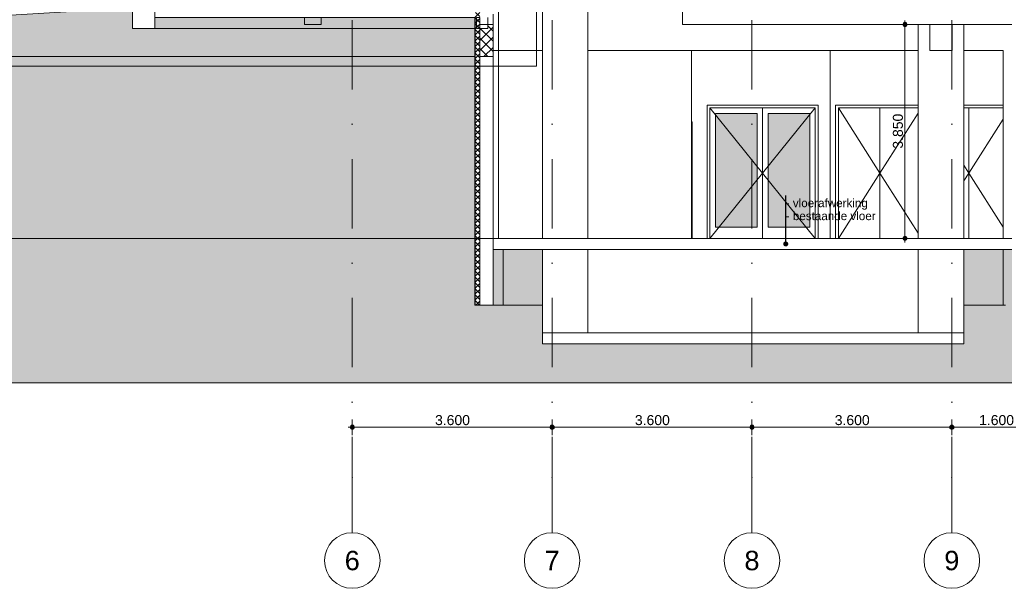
# Model space of a CAD drawing. Header units: millimetres. Extents: x -194 to 1012562, y 0 to 44349.
# Tile 69 of 97: x 340296 to 358032, y 0 to 10238. Entities that reach past the tile are written whole.
import ezdxf
from ezdxf.enums import TextEntityAlignment as Align

# ---------------------------------------------------------------- set-up
doc = ezdxf.new("R2010")
doc.units = ezdxf.units.MM
doc.header["$MEASUREMENT"] = 0
doc.linetypes.add('streep-punt', pattern=[2500, 1250, -625, 0, -625])
for name, color, linetype in [('0 2D arcering', 7, 'Continuous'), ('21_0 NC Buitenwanden', 7, 'Continuous'), ('21_0 NC Buitenwanden Laagscheidingslijnen', 7, 'Continuous'), ('21_1 C Buitenwanden', 7, 'Continuous'), ('22 C Binnenwanden', 7, 'Continuous'), ('23 Vloeren', 7, 'Continuous'), ('23 Vloeren Laagscheidingslijnen', 7, 'Continuous'), ('28 Draagconstructies', 7, 'Continuous'), ('Maatvoering 1_ 100', 7, 'Continuous'), ('Maatvoering 1_ 100 2D arcering', 7, 'Continuous'), ('New_ Deuren', 7, 'Continuous'), ('New_0 2D arcering', 7, 'Continuous'), ('New_21_0 NC Buitenwanden', 7, 'Continuous'), ('New_21_0 NC Buitenwanden Doorsnede-arcering', 7, 'Continuous'), ('New_21_0 NC Buitenwanden Laagscheidingslijnen', 7, 'Continuous'), ('New_22 NC Binnenwanden', 7, 'Continuous'), ('New_22 NC Binnenwanden 2D arcering', 7, 'Continuous'), ('New_65 WBDBO', 7, 'Continuous'), ('New_A-FLOR-____-OTLN.IFC Model', 7, 'Continuous'), ('New_I-WALL-____-OTLN.IFC Model', 7, 'Continuous'), ('New_Info 1_ 50_100', 7, 'Continuous'), ('New_Maatvoering 1_ 100', 7, 'Continuous'), ('New_S-COLS-____-OTLN.IFC Model', 7, 'Continuous'), ('Stramien', 7, 'Continuous')]:
    doc.layers.add(name, color=color, linetype=linetype)
doc.styles.add('GENERATED_STYLE_1', font='arial.ttf')
doc.linetypes.add('000 Dikke lijn 1 stippel', pattern='A,0,[3,DO.114 Doorsnedes1.Shx,S=31.746032,R=0,X=0,Y=0],-5000,0', length=5000)
doc.linetypes.add('BRA - WBDBO  30', pattern='A,0,[2,DO.114 Doorsnedes1.Shx,S=27.777778,R=0,X=0,Y=-1.22125e-15],-3500,0', length=3500)
doc.dimstyles.new('GENERATED_STYLE__1', dxfattribs={"dimtxt": 179.999995, "dimasz": 142.5, "dimexe": 0.18, "dimexo": 0.0625, "dimgap": 0, "dimtad": 1, "dimdec": 0, "dimzin": 0, "dimdsep": 46, "dimtxsty": 'GENERATED_STYLE_1', "dimblk": 'ARROWHEAD_11', "dimblk1": 'ARROWHEAD_11', "dimblk2": 'ARROWHEAD_11', "dimcen": 0.09, "dimse1": 1, "dimse2": 1, "dimclrd": 2, "dimclre": 2, "dimclrt": 2, "dimadec": 1, "dimazin": 0, "dimtfac": 1, "dimtdec": 4, "dimtmove": 0, "dimatfit": 3, "dimfxl": 1, "dimtolj": 1, "dimtzin": 0, "dimarcsym": 0})
doc.dimstyles.new('GENERATED_STYLE__2', dxfattribs={"dimtxt": 179.999995, "dimasz": 142.5, "dimexe": 0.18, "dimexo": 0.0625, "dimgap": 0, "dimtad": 1, "dimtih": 1, "dimtoh": 1, "dimdec": 0, "dimzin": 0, "dimdsep": 46, "dimtxsty": 'GENERATED_STYLE_1', "dimblk": 'ARROWHEAD_11', "dimblk1": 'ARROWHEAD_11', "dimblk2": 'ARROWHEAD_11', "dimcen": 0.09, "dimclrd": 1, "dimclre": 1, "dimclrt": 2, "dimadec": 1, "dimazin": 0, "dimtfac": 1, "dimtdec": 4, "dimtmove": 0, "dimatfit": 3, "dimfxl": 1, "dimtolj": 1, "dimtzin": 0, "dimarcsym": 0})
doc.dimstyles.new('GENERATED_STYLE__3', dxfattribs={"dimtxt": 0.18, "dimasz": 182.4, "dimexe": 0.18, "dimexo": 0.0625, "dimgap": 0, "dimtad": 0, "dimtih": 1, "dimtoh": 1, "dimdec": 4, "dimzin": 0, "dimdsep": 46, "dimcen": 0.09, "dimadec": 0, "dimazin": 0, "dimtfac": 1, "dimtdec": 4, "dimtmove": 0, "dimatfit": 3, "dimldrblk": 'ARROWHEAD_11', "dimfxl": 1, "dimtolj": 1, "dimtzin": 0, "dimarcsym": 0})

# ---------------------------------------------------------------- blocks, each defined once
blk = doc.blocks.new('Section Element_1399_2', base_point=(328287, 6300))
at = {"layer": '28 Draagconstructies', "color": 1, "linetype": 'Continuous', "lineweight": 0}
for p, q in [((349713, 6300), (349713, 10150)), ((350533, 6300), (350533, 10150))]:
    blk.add_line(p, q, dxfattribs=at)
blk = doc.blocks.new('Section Element_1400_2', base_point=(328287, 6300))
at = {"layer": '28 Draagconstructies', "color": 1, "linetype": 'Continuous', "lineweight": 0}
for p, q in [((356483, 6300), (356483, 10150)), ((357303, 6300), (357303, 10150))]:
    blk.add_line(p, q, dxfattribs=at)
blk = doc.blocks.new('Section Element_1424_2', base_point=(328287, 6300))
at = {"layer": '23 Vloeren', "color": 3, "linetype": 'Continuous', "lineweight": 0}
for p, q in [((358193, 6300), (348823, 6300)), ((349713, 6100), (348823, 6100)), ((356483, 6100), (350533, 6100)), ((358193, 6100), (357303, 6100))]:
    blk.add_line(p, q, dxfattribs=at)
at = {"layer": '23 Vloeren Laagscheidingslijnen', "color": 3, "linetype": 'Continuous', "lineweight": 0}
for p, q in [((348823, 6300), (348823, 6100)), ((358198, 6300), (358193, 6300)), ((358198, 6300), (358198, 6100)), ((350533, 6100), (349713, 6100)), ((357303, 6100), (356483, 6100)), ((358198, 6100), (358193, 6100))]:
    blk.add_line(p, q, dxfattribs=at)
blk = doc.blocks.new('Section Element_1461_2', base_point=(328287, 6300))
at = {"layer": '22 C Binnenwanden', "color": 1, "linetype": 'Continuous', "lineweight": 0}
for p, q in [((356483, 6100), (356483, 4600)), ((357303, 6100), (357303, 4600))]:
    blk.add_line(p, q, dxfattribs=at)
blk = doc.blocks.new('Section Element_1462_2', base_point=(328287, 6300))
at = {"layer": '22 C Binnenwanden', "color": 1, "linetype": 'Continuous', "lineweight": 0}
for p, q in [((349713, 6100), (349713, 4600)), ((350533, 6100), (350533, 4600))]:
    blk.add_line(p, q, dxfattribs=at)
blk = doc.blocks.new('Section Element_1465_2', base_point=(328287, 6300))
at = {"layer": '23 Vloeren', "color": 3, "linetype": 'Continuous', "lineweight": 0}
for p, q in [((349713, 4600), (349713, 4400)), ((356483, 4600), (350533, 4600)), ((357303, 4600), (357303, 4400)), ((357303, 4400), (349713, 4400))]:
    blk.add_line(p, q, dxfattribs=at)
at = {"layer": '23 Vloeren Laagscheidingslijnen', "color": 3, "linetype": 'Continuous', "lineweight": 0}
for p, q in [((350533, 4600), (349713, 4600)), ((357303, 4600), (356483, 4600))]:
    blk.add_line(p, q, dxfattribs=at)
blk = doc.blocks.new('Section Element_1468_2', base_point=(328287, 6300))
at = {"layer": '28 Draagconstructies', "color": 1, "linetype": 'Continuous', "lineweight": 0}
blk.add_line((358013, 6300), (358013, 9680), dxfattribs=at)
blk = doc.blocks.new('Section Element_1469_2', base_point=(328287, 6300))
at = {"layer": '21_0 NC Buitenwanden', "color": 1, "linetype": 'Continuous', "lineweight": 0}
for p, q in [((348823, 9575), (348823, 6300)), ((348823, 6100), (348823, 5100)), ((348823, 5100), (348583, 5100))]:
    blk.add_line(p, q, dxfattribs=at)
at = {"layer": '21_0 NC Buitenwanden Laagscheidingslijnen', "color": 1, "linetype": 'Continuous', "lineweight": 0}
blk.add_line((348823, 9575), (348583, 9575), dxfattribs=at)
blk = doc.blocks.new('Section Element_1471_2', base_point=(328287, 6300))
at = {"layer": '28 Draagconstructies', "color": 2, "linetype": 'Continuous', "lineweight": 0}
for p, q in [((356693, 10150), (356693, 9680)), ((357093, 10150), (357093, 9680)), ((357093, 9680), (356693, 9680))]:
    blk.add_line(p, q, dxfattribs=at)
blk = doc.blocks.new('Section Element_1472_2', base_point=(328287, 6300))
at = {"layer": '28 Draagconstructies', "color": 1, "linetype": 'Continuous', "lineweight": 0}
for p, q in [((349713, 9680), (348823, 9680)), ((356483, 9680), (350533, 9680)), ((358013, 9680), (357303, 9680))]:
    blk.add_line(p, q, dxfattribs=at)
blk = doc.blocks.new('Section Element_1478_2', base_point=(328287, 6300))
at = {"layer": '21_0 NC Buitenwanden', "color": 2, "linetype": 'Continuous', "lineweight": 0}
for p, q in [((358013, 5100), (358013, 6100)), ((358052, 5100), (358013, 5100))]:
    blk.add_line(p, q, dxfattribs=at)
blk = doc.blocks.new('Section Element_1480_2', base_point=(328287, 6300))
at = {"layer": 'New_ Deuren', "color": 1, "linetype": 'Continuous', "lineweight": 0}
for p, q in [((352678, 8700), (354678, 8700)), ((352678, 8633), (352678, 8700)), ((354678, 8700), (354678, 8633)), ((352678, 6300), (352678, 8633)), ((352728, 8650), (353678, 7475)), ((352728, 8650), (352728, 8550)), ((353678, 8650), (352728, 8650)), ((352728, 8550), (352728, 6500)), ((352828, 6500), (352828, 8550)), ((352828, 8550), (353578, 8550)), ((353578, 8550), (353578, 6500)), ((353678, 6300), (353678, 8650)), ((354628, 8650), (353678, 7475)), ((353678, 8650), (354628, 8650)), ((353778, 8550), (353778, 6500)), ((354528, 8550), (353778, 8550)), ((354528, 6500), (354528, 8550)), ((354628, 8650), (354628, 8550)), ((354628, 8550), (354628, 6500)), ((354678, 8633), (354678, 6300)), ((352728, 6300), (353678, 7475)), ((354628, 6300), (353678, 7475)), ((352728, 6500), (352728, 6300)), ((353578, 6500), (352828, 6500)), ((353778, 6500), (354528, 6500)), ((354628, 6500), (354628, 6300))]:
    blk.add_line(p, q, dxfattribs=at)
blk = doc.blocks.new('Section Element_1481_2', base_point=(328287, 6300))
at = {"layer": 'New_22 NC Binnenwanden', "color": 2, "linetype": 'Continuous', "lineweight": 0}
blk.add_line((354893, 6300), (354893, 9680), dxfattribs=at)
blk = doc.blocks.new('Section Element_1483_2', base_point=(328287, 6300))
at = {"layer": 'New_ Deuren', "color": 1, "linetype": 'Continuous', "lineweight": 0}
for p, q in [((357303, 8700), (358013, 8700)), ((357393, 8650), (357303, 8650)), ((357393, 6300), (357393, 8650)), ((357393, 8650), (358013, 8650)), ((358013, 8446), (357393, 7475)), ((357303, 7616), (357393, 7475)), ((357303, 7334), (357393, 7475)), ((358013, 6504), (357393, 7475))]:
    blk.add_line(p, q, dxfattribs=at)
blk = doc.blocks.new('Section Element_1484_2', base_point=(328287, 6300))
at = {"layer": 'New_ Deuren', "color": 1, "linetype": 'Continuous', "lineweight": 0}
for p, q in [((354993, 8700), (356483, 8700)), ((354993, 8633), (354993, 8700)), ((354993, 6300), (354993, 8633)), ((355043, 8650), (355793, 7475)), ((355793, 8650), (355043, 8650)), ((355043, 8650), (355043, 6300)), ((355793, 6300), (355793, 8650)), ((355793, 8650), (356483, 8650)), ((356483, 8556), (355793, 7475)), ((355043, 6300), (355793, 7475)), ((356483, 6394), (355793, 7475))]:
    blk.add_line(p, q, dxfattribs=at)
blk = doc.blocks.new('Section Element_1495_2', base_point=(328287, 6300))
at = {"layer": '21_1 C Buitenwanden', "color": 2, "linetype": 'Continuous', "lineweight": 0}
for p, q in [((349713, 5100), (349003, 5100)), ((358013, 5100), (357303, 5100))]:
    blk.add_line(p, q, dxfattribs=at)
blk = doc.blocks.new('Section Element_1521_2', base_point=(328287, 6300))
at = {"layer": '23 Vloeren', "color": 255, "linetype": 'Continuous', "lineweight": 0}
for p, q in [((348823, 10150), (348823, 10335)), ((349713, 10150), (349713, 10450)), ((350533, 10150), (350533, 10450))]:
    blk.add_line(p, q, dxfattribs=at)
at = {"layer": '23 Vloeren', "color": 2, "linetype": 'Continuous', "lineweight": 0}
for p, q in [((352236, 10450), (352236, 10150)), ((354873, 10450), (352237, 10450)), ((356763, 10450), (354973, 10450)), ((358193, 10450), (356863, 10450)), ((356693, 10150), (352236, 10150)), ((358193, 10150), (357093, 10150))]:
    blk.add_line(p, q, dxfattribs=at)
at = {"layer": '23 Vloeren Laagscheidingslijnen', "color": 2, "linetype": 'Continuous', "lineweight": 0}
for p, q in [((352237, 10450), (352236, 10450)), ((354973, 10450), (354873, 10450)), ((356863, 10450), (356763, 10450)), ((358198, 10450), (358193, 10450)), ((357093, 10150), (356693, 10150)), ((358198, 10150), (358193, 10150))]:
    blk.add_line(p, q, dxfattribs=at)
at = {"layer": '23 Vloeren Laagscheidingslijnen', "color": 2, "linetype": 'Continuous', "lineweight": 0, "flags": 128}
blk.add_lwpolyline([(358198, 10450), (358198, 10350), (358198, 10150)], dxfattribs=at)
blk = doc.blocks.new('Section Element_1530_2', base_point=(328287, 6300))
at = {"layer": 'New_22 NC Binnenwanden', "color": 2, "linetype": 'Continuous', "lineweight": 0}
blk.add_line((352400, 9680), (352400, 6300), dxfattribs=at)
blk = doc.blocks.new('Section Element_1537_2', base_point=(328287, 6300))
at = {"layer": '21_0 NC Buitenwanden', "color": 2, "linetype": 'Continuous', "lineweight": 0}
for q in [(349003, 6100), (348823, 5100)]:
    blk.add_line((349003, 5100), q, dxfattribs=at)
blk = doc.blocks.new('Section Element_1538_2', base_point=(328287, 6300))
at = {"layer": 'New_21_0 NC Buitenwanden Doorsnede-arcering', "linetype": 'Continuous', "lineweight": 0, "true_color": 0x000000}
h = blk.add_hatch(dxfattribs=at)
h.set_pattern_fill('205_Ongewapend_beton_0002', color=18, style=0, pattern_type=2)
h.set_pattern_definition([(45, (328286.5, 6300), (-91.9239, 91.9239), []), (135, (328286.5, 6300), (91.9239, 91.9239), [])])
h.paths.add_polyline_path([(348583, 9575), (348823, 9575), (348823, 10150), (348728, 10150), (348728, 10080), (348583, 10080)])
at = {"layer": 'New_21_0 NC Buitenwanden', "color": 1, "linetype": 'Continuous', "lineweight": 0}
for q in [(348583, 10150), (348823, 9575)]:
    blk.add_line((348823, 10150), q, dxfattribs=at)
blk = doc.blocks.new('Section Element_1539_2', base_point=(328287, 6300))
at = {"layer": 'New_ Deuren', "color": 1, "linetype": 'Continuous', "lineweight": 0}
for p, q in [((352400, 8400), (352407, 8400)), ((352407, 8333), (352407, 8400)), ((352407, 6300), (352407, 8333))]:
    blk.add_line(p, q, dxfattribs=at)
blk = doc.blocks.new('Section Element_1558_2', base_point=(328287, 6300))
at = {"layer": 'New_A-FLOR-____-OTLN.IFC Model', "color": 2, "linetype": 'Continuous', "lineweight": 0}
for p, q in [((342331, 10450), (342331, 10080)), ((342729, 10450), (342331, 10450)), ((342729, 10450), (342729, 10080)), ((342729, 10080), (342331, 10080))]:
    blk.add_line(p, q, dxfattribs=at)
at = {"layer": 'New_A-FLOR-____-OTLN.IFC Model', "color": 1, "linetype": 'Continuous', "lineweight": 0}
blk.add_line((342729, 10080), (348493, 10080), dxfattribs=at)
blk = doc.blocks.new('Section Element_1564_2', base_point=(328287, 6300))
at = {"layer": 'New_S-COLS-____-OTLN.IFC Model', "color": 1, "linetype": 'Continuous', "lineweight": 0}
for p, q in [((345428, 10150), (345428, 10280)), ((345428, 10150), (345728, 10150)), ((345728, 10150), (345728, 10280))]:
    blk.add_line(p, q, dxfattribs=at)
blk = doc.blocks.new('Section Element_1568_2', base_point=(328287, 6300))
at = {"layer": 'New_I-WALL-____-OTLN.IFC Model', "color": 1, "linetype": 'Continuous', "lineweight": 0}
for p, q in [((348528, 10280), (348528, 10080)), ((348583, 10280), (348528, 10280)), ((348728, 10280), (348728, 10080)), ((348728, 10080), (348528, 10080))]:
    blk.add_line(p, q, dxfattribs=at)
blk = doc.blocks.new('Section Element_1794_2', base_point=(328287, 6300))
at = {"layer": 'New_21_0 NC Buitenwanden Doorsnede-arcering', "linetype": 'Continuous', "lineweight": 0, "true_color": 0x000000}
h = blk.add_hatch(dxfattribs=at)
h.set_pattern_fill('415_Isolatie_ruit_0002', color=18, style=0, pattern_type=2)
h.set_pattern_definition([(315, (328286.5, 6300), (53.033, 53.033), []), (45, (328286.5, 6300), (-53.033, 53.033), [])])
h.paths.add_polyline_path([(348499, 10370), (348499, 10280), (348499, 5100), (348583, 5100), (348583, 10370)])
at = {"layer": 'New_21_0 NC Buitenwanden', "color": 1, "linetype": 'Continuous', "lineweight": 0}
for p, q in [((348493, 10280), (348493, 5100)), ((348583, 10280), (348583, 10150)), ((348499, 5100), (348493, 5100))]:
    blk.add_line(p, q, dxfattribs=at)
at = {"layer": 'New_21_0 NC Buitenwanden', "color": 9, "linetype": 'Continuous', "lineweight": 0}
blk.add_line((348583, 5100), (348499, 5100), dxfattribs=at)
at = {"layer": 'New_21_0 NC Buitenwanden Laagscheidingslijnen', "color": 9, "linetype": 'Continuous', "lineweight": 0}
blk.add_line((348499, 10280), (348499, 5100), dxfattribs=at)
at = {"layer": 'New_21_0 NC Buitenwanden Laagscheidingslijnen', "color": 1, "linetype": 'Continuous', "lineweight": 0, "flags": 128}
blk.add_lwpolyline([(348583, 10150), (348583, 9575), (348583, 5100)], dxfattribs=at)
blk = doc.blocks.new('*D1882', base_point=(328287, 6300))
at = {"layer": 'Maatvoering 1_ 100 2D arcering', "linetype": 'Continuous', "lineweight": 0}
for points in [[(346249, 2900), (346252, 2886), (346260, 2873), (346272, 2865), (346287, 2863), (346301, 2865), (346313, 2873), (346321, 2886), (346324, 2900), (346321, 2914), (346313, 2927), (346301, 2935), (346287, 2938), (346272, 2935), (346260, 2927), (346252, 2914)], [(349849, 2900), (349852, 2886), (349860, 2873), (349872, 2865), (349887, 2863), (349901, 2865), (349913, 2873), (349921, 2886), (349924, 2900), (349921, 2914), (349913, 2927), (349901, 2935), (349887, 2938), (349872, 2935), (349860, 2927), (349852, 2914)]]:
    blk.add_hatch(color=1, dxfattribs=at).paths.add_polyline_path(points)
at = {"layer": 'Maatvoering 1_ 100', "color": 1, "linetype": 'Continuous', "lineweight": 0}
for p, q in [((346287, 2938), (346287, 3041)), ((349887, 2938), (349887, 3041)), ((346212, 2900), (346249, 2900)), ((346287, 2759), (346287, 2863)), ((346324, 2900), (349849, 2900)), ((349887, 2759), (349887, 2863))]:
    blk.add_line(p, q, dxfattribs=at)
for centre in [(346287, 2900), (349887, 2900)]:
    blk.add_circle(centre, 37.5, dxfattribs=at)
at = {"layer": 'Maatvoering 1_ 100', "color": 2, "lineweight": 0, "insert": (347778, 2936), "char_height": 180, "attachment_point": 7, "style": 'GENERATED_STYLE_1'}
blk.add_mtext('\\A1;{\\pql;\\fArial|b0|i0|c0|p0;\\W1.000000;3.600}', dxfattribs=at)
blk = doc.blocks.new('ARROWHEAD_11')
at = {"color": 0, "linetype": 'Continuous', "lineweight": 0}
blk.add_line((0, 0), (-1, 0), dxfattribs=at)
at = {"color": 0, "linetype": 'Continuous', "lineweight": 0, "const_width": 0.25, "flags": 128}
blk.add_lwpolyline([(-0.125, 0, 1), (0.125, 0, 1)], format="xyb", close=True, dxfattribs=at)
blk = doc.blocks.new('*D1883', base_point=(328287, 6300))
at = {"layer": 'Maatvoering 1_ 100 2D arcering', "linetype": 'Continuous', "lineweight": 0}
for points in [[(349849, 2900), (349852, 2886), (349860, 2873), (349872, 2865), (349887, 2863), (349901, 2865), (349913, 2873), (349921, 2886), (349924, 2900), (349921, 2914), (349913, 2927), (349901, 2935), (349887, 2938), (349872, 2935), (349860, 2927), (349852, 2914)], [(353449, 2900), (353452, 2886), (353460, 2873), (353472, 2865), (353487, 2863), (353501, 2865), (353513, 2873), (353521, 2886), (353524, 2900), (353521, 2914), (353513, 2927), (353501, 2935), (353487, 2938), (353472, 2935), (353460, 2927), (353452, 2914)]]:
    blk.add_hatch(color=1, dxfattribs=at).paths.add_polyline_path(points)
at = {"layer": 'Maatvoering 1_ 100', "color": 1, "linetype": 'Continuous', "lineweight": 0}
for p, q in [((349887, 2938), (349887, 3041)), ((353487, 2938), (353487, 3041)), ((349887, 2759), (349887, 2863)), ((349924, 2900), (353449, 2900)), ((353487, 2759), (353487, 2863))]:
    blk.add_line(p, q, dxfattribs=at)
for centre in [(349887, 2900), (353487, 2900)]:
    blk.add_circle(centre, 37.5, dxfattribs=at)
at = {"layer": 'Maatvoering 1_ 100', "color": 2, "lineweight": 0, "insert": (351378, 2936), "char_height": 180, "attachment_point": 7, "style": 'GENERATED_STYLE_1'}
blk.add_mtext('\\A1;{\\pql;\\fArial|b0|i0|c0|p0;\\W1.000000;3.600}', dxfattribs=at)
blk = doc.blocks.new('*D1884', base_point=(328287, 6300))
at = {"layer": 'Maatvoering 1_ 100 2D arcering', "linetype": 'Continuous', "lineweight": 0}
for points in [[(353449, 2900), (353452, 2886), (353460, 2873), (353472, 2865), (353487, 2863), (353501, 2865), (353513, 2873), (353521, 2886), (353524, 2900), (353521, 2914), (353513, 2927), (353501, 2935), (353487, 2938), (353472, 2935), (353460, 2927), (353452, 2914)], [(357049, 2900), (357052, 2886), (357060, 2873), (357072, 2865), (357087, 2863), (357101, 2865), (357113, 2873), (357121, 2886), (357124, 2900), (357121, 2914), (357113, 2927), (357101, 2935), (357087, 2938), (357072, 2935), (357060, 2927), (357052, 2914)]]:
    blk.add_hatch(color=1, dxfattribs=at).paths.add_polyline_path(points)
at = {"layer": 'Maatvoering 1_ 100', "color": 1, "linetype": 'Continuous', "lineweight": 0}
for p, q in [((353487, 2938), (353487, 3041)), ((357087, 2938), (357087, 3041)), ((353487, 2759), (353487, 2863)), ((353524, 2900), (357049, 2900)), ((357087, 2759), (357087, 2863))]:
    blk.add_line(p, q, dxfattribs=at)
for centre in [(353487, 2900), (357087, 2900)]:
    blk.add_circle(centre, 37.5, dxfattribs=at)
at = {"layer": 'Maatvoering 1_ 100', "color": 2, "lineweight": 0, "insert": (354978, 2936), "char_height": 180, "attachment_point": 7, "style": 'GENERATED_STYLE_1'}
blk.add_mtext('\\A1;{\\pql;\\fArial|b0|i0|c0|p0;\\W1.000000;3.600}', dxfattribs=at)
blk = doc.blocks.new('*D1885', base_point=(328287, 6300))
at = {"layer": 'Maatvoering 1_ 100 2D arcering', "linetype": 'Continuous', "lineweight": 0}
for points in [[(357049, 2900), (357052, 2886), (357060, 2873), (357072, 2865), (357087, 2863), (357101, 2865), (357113, 2873), (357121, 2886), (357124, 2900), (357121, 2914), (357113, 2927), (357101, 2935), (357087, 2938), (357072, 2935), (357060, 2927), (357052, 2914)], [(358649, 2900), (358652, 2886), (358660, 2873), (358672, 2865), (358687, 2863), (358701, 2865), (358713, 2873), (358721, 2886), (358724, 2900), (358721, 2914), (358713, 2927), (358701, 2935), (358687, 2938), (358672, 2935), (358660, 2927), (358652, 2914)]]:
    blk.add_hatch(color=1, dxfattribs=at).paths.add_polyline_path(points)
at = {"layer": 'Maatvoering 1_ 100', "color": 1, "linetype": 'Continuous', "lineweight": 0}
for p, q in [((357087, 2938), (357087, 3041)), ((358687, 2938), (358687, 3041)), ((357087, 2759), (357087, 2863)), ((357124, 2900), (358649, 2900)), ((358687, 2759), (358687, 2863)), ((358724, 2900), (358762, 2900))]:
    blk.add_line(p, q, dxfattribs=at)
for centre in [(357087, 2900), (358687, 2900)]:
    blk.add_circle(centre, 37.5, dxfattribs=at)
at = {"layer": 'Maatvoering 1_ 100', "color": 2, "lineweight": 0, "insert": (357578, 2936), "char_height": 180, "attachment_point": 7, "style": 'GENERATED_STYLE_1'}
blk.add_mtext('\\A1;{\\pql;\\fArial|b0|i0|c0|p0;\\W1.000000;1.600}', dxfattribs=at)
blk = doc.blocks.new('*D1887', base_point=(328287, 6300))
at = {"layer": 'Maatvoering 1_ 100 2D arcering', "linetype": 'Continuous', "lineweight": 0}
for points in [[(356206, 10150), (356209, 10136), (356217, 10123), (356229, 10115), (356243, 10113), (356258, 10115), (356270, 10123), (356278, 10136), (356281, 10150), (356278, 10164), (356270, 10177), (356258, 10185), (356243, 10188), (356229, 10185), (356217, 10177), (356209, 10164)], [(356206, 6300), (356209, 6286), (356217, 6273), (356229, 6265), (356243, 6263), (356258, 6265), (356270, 6273), (356278, 6286), (356281, 6300), (356278, 6314), (356270, 6327), (356258, 6335), (356243, 6338), (356229, 6335), (356217, 6327), (356209, 6314)]]:
    blk.add_hatch(color=1, dxfattribs=at).paths.add_polyline_path(points)
at = {"layer": 'Maatvoering 1_ 100', "color": 2, "linetype": 'Continuous', "lineweight": 0}
for p, q in [((356206, 10150), (356103, 10150)), ((356243, 10188), (356243, 10225)), ((356243, 6338), (356243, 10113)), ((356384, 10150), (356281, 10150)), ((356206, 6300), (356103, 6300)), ((356243, 6225), (356243, 6263)), ((356384, 6300), (356281, 6300))]:
    blk.add_line(p, q, dxfattribs=at)
at = {"layer": 'Maatvoering 1_ 100', "color": 1, "linetype": 'Continuous', "lineweight": 0}
for centre in [(356243, 10150), (356243, 6300)]:
    blk.add_circle(centre, 37.5, dxfattribs=at)
at = {"layer": 'Maatvoering 1_ 100', "color": 2, "lineweight": 0, "insert": (356207, 7916), "char_height": 180, "attachment_point": 7, "rotation": 90, "style": 'GENERATED_STYLE_1'}
blk.add_mtext('\\A1;{\\pql;\\fArial|b0|i0|c0|p0;\\W1.000000;3.850}', dxfattribs=at)
blk = doc.blocks.new('Standard grid marker[47]_2', base_point=(346287, 36230))
at = {"layer": 'Stramien', "color": 1, "linetype": 'streep-punt', "lineweight": 0}
for p, q in [((346287, 35230), (346287, 2000)), ((346287, 2000), (346287, 1000))]:
    blk.add_line(p, q, dxfattribs=at)
at = {"layer": 'Stramien', "color": 2, "linetype": 'Continuous', "lineweight": 0, "flags": 128}
blk.add_lwpolyline([(346287, 0, 1), (346287, 1000, 1)], format="xyb", close=True, dxfattribs=at)
at = {"layer": 'Stramien', "color": 1, "linetype": 'streep-punt', "lineweight": 0}
blk.add_point((346287, 2000), dxfattribs=at)
blk.add_point((346287, 2000), dxfattribs=at)
at = {"layer": 'Stramien', "color": 2, "lineweight": 0, "style": 'GENERATED_STYLE_1'}
blk.add_attdef('AC_MarkerText_1', text='', height=350, rotation=360, dxfattribs=at).set_placement((346287, 675), align=Align.TOP_CENTER)
blk = doc.blocks.new('Standard grid marker[48]_2', base_point=(349887, 36230))
at = {"layer": 'Stramien', "color": 1, "linetype": 'streep-punt', "lineweight": 0}
for p, q in [((349887, 35230), (349887, 2000)), ((349887, 2000), (349887, 1000))]:
    blk.add_line(p, q, dxfattribs=at)
at = {"layer": 'Stramien', "color": 2, "linetype": 'Continuous', "lineweight": 0, "flags": 128}
blk.add_lwpolyline([(349887, 0, 1), (349887, 1000, 1)], format="xyb", close=True, dxfattribs=at)
at = {"layer": 'Stramien', "color": 1, "linetype": 'streep-punt', "lineweight": 0}
blk.add_point((349887, 2000), dxfattribs=at)
blk.add_point((349887, 2000), dxfattribs=at)
at = {"layer": 'Stramien', "color": 2, "lineweight": 0, "style": 'GENERATED_STYLE_1'}
blk.add_attdef('AC_MarkerText_1', text='', height=350, rotation=360, dxfattribs=at).set_placement((349887, 675), align=Align.TOP_CENTER)
blk = doc.blocks.new('Standard grid marker[49]_2', base_point=(353487, 36230))
at = {"layer": 'Stramien', "color": 1, "linetype": 'streep-punt', "lineweight": 0}
for p, q in [((353487, 35230), (353487, 2000)), ((353487, 2000), (353487, 1000))]:
    blk.add_line(p, q, dxfattribs=at)
at = {"layer": 'Stramien', "color": 2, "linetype": 'Continuous', "lineweight": 0, "flags": 128}
blk.add_lwpolyline([(353487, 0, 1), (353487, 1000, 1)], format="xyb", close=True, dxfattribs=at)
at = {"layer": 'Stramien', "color": 1, "linetype": 'streep-punt', "lineweight": 0}
blk.add_point((353487, 2000), dxfattribs=at)
blk.add_point((353487, 2000), dxfattribs=at)
at = {"layer": 'Stramien', "color": 2, "lineweight": 0, "style": 'GENERATED_STYLE_1'}
blk.add_attdef('AC_MarkerText_1', text='', height=350, rotation=360, dxfattribs=at).set_placement((353487, 675), align=Align.TOP_CENTER)
blk = doc.blocks.new('Standard grid marker[51]_2', base_point=(357087, 36230))
at = {"layer": 'Stramien', "color": 1, "linetype": 'streep-punt', "lineweight": 0}
for p, q in [((357087, 35230), (357087, 2000)), ((357087, 2000), (357087, 1000))]:
    blk.add_line(p, q, dxfattribs=at)
at = {"layer": 'Stramien', "color": 2, "linetype": 'Continuous', "lineweight": 0, "flags": 128}
blk.add_lwpolyline([(357087, 0, 1), (357087, 1000, 1)], format="xyb", close=True, dxfattribs=at)
at = {"layer": 'Stramien', "color": 1, "linetype": 'streep-punt', "lineweight": 0}
blk.add_point((357087, 2000), dxfattribs=at)
blk.add_point((357087, 2000), dxfattribs=at)
at = {"layer": 'Stramien', "color": 2, "lineweight": 0, "style": 'GENERATED_STYLE_1'}
blk.add_attdef('AC_MarkerText_1', text='', height=350, rotation=360, dxfattribs=at).set_placement((357087, 675), align=Align.TOP_CENTER)

msp = doc.modelspace()

# ---------------------------------------------------------------- hatches: boundary and pattern name
at = {"layer": '0 2D arcering', "linetype": 'Continuous', "lineweight": 0, "true_color": 0x636f72}
msp.add_hatch(color=251, dxfattribs=at).paths.add_polyline_path([(327749.8, 9575), (348492.5, 9575), (348492.5, 5100), (348822.5, 5100), (348822.5, 6100), (349712.5, 6100), (349712.5, 4400), (357302.5, 4400), (357302.5, 6100), (358192.5, 6100), (358192.5, 5100), (358522.5, 5100), (358522.5, 6300), (386216.5, 6300), (386216.5, 3700), (305447.5, 3700), (305447.5, 8256.4)])
at = {"layer": 'New_0 2D arcering', "linetype": 'Continuous', "lineweight": 0, "true_color": 0x636f72}
msp.add_hatch(color=251, dxfattribs=at).paths.add_polyline_path([(342331.1, 10450), (342331.1, 10080), (342728.5, 10080), (342728.5, 10280), (348492.5, 10280), (348492.5, 9575), (327749.8, 9575)])
at = {"layer": 'New_22 NC Binnenwanden 2D arcering', "linetype": 'Continuous', "lineweight": 0, "true_color": 0x353d3f}
for points in [[(352828.5, 6500), (353578.5, 6500), (353578.5, 8550), (352828.5, 8550)], [(353778.5, 6500), (354528.5, 6500), (354528.5, 8550), (353778.5, 8550)]]:
    msp.add_hatch(color=250, dxfattribs=at).paths.add_polyline_path(points)

# ---------------------------------------------------------------- linework, layer by layer
at = {"color": 149, "linetype": 'Continuous', "lineweight": 0, "true_color": 0x3c4244, "flags": 128}
msp.add_lwpolyline([(264704.1, 6300), (404568.8, 6300)], dxfattribs=at)
at = {"layer": '0 2D arcering', "color": 9, "linetype": 'Continuous', "lineweight": 0, "flags": 128}
msp.add_lwpolyline([(327749.8, 9575), (348492.5, 9575), (348492.5, 5100), (348822.5, 5100), (348822.5, 6100), (349712.5, 6100), (349712.5, 4400), (357302.5, 4400), (357302.5, 6100), (358192.5, 6100), (358192.5, 5100), (358522.5, 5100), (358522.5, 6300), (386216.5, 6300), (386216.5, 3700), (305447.5, 3700), (305447.5, 8256.4)], close=True, dxfattribs=at)
at = {"layer": 'New_0 2D arcering', "color": 9, "linetype": 'Continuous', "lineweight": 0, "flags": 128}
msp.add_lwpolyline([(342331.1, 10450), (342331.1, 10080), (342728.5, 10080), (342728.5, 10280), (348492.5, 10280), (348492.5, 9575), (327749.8, 9575)], close=True, dxfattribs=at)
at = {"layer": 'New_65 WBDBO', "color": 1, "linetype": 'BRA - WBDBO  30', "lineweight": 0}
msp.add_lwpolyline([(348922.5, 6300), (348922.5, 10450)], dxfattribs=at)
at = {"layer": 'New_Info 1_ 50_100', "color": 94, "linetype": '000 Dikke lijn 1 stippel', "lineweight": 0}
msp.add_lwpolyline([(338428.5, 9400), (349607.5, 9400), (349607.5, 16065), (338428.5, 16065)], close=True, dxfattribs=at)

# ---------------------------------------------------------------- block references
at = {"layer": '21_0 NC Buitenwanden', "lineweight": 0}
for name in ['Section Element_1469_2', 'Section Element_1537_2', 'Section Element_1478_2']:
    msp.add_blockref(name, (328286.5, 6300), dxfattribs=at)
at = {"layer": '21_1 C Buitenwanden', "lineweight": 0}
msp.add_blockref('Section Element_1495_2', (328286.5, 6300), dxfattribs=at)
at = {"layer": '22 C Binnenwanden', "lineweight": 0}
for name in ['Section Element_1462_2', 'Section Element_1461_2']:
    msp.add_blockref(name, (328286.5, 6300), dxfattribs=at)
at = {"layer": '23 Vloeren', "lineweight": 0}
for name in ['Section Element_1521_2', 'Section Element_1424_2', 'Section Element_1465_2']:
    msp.add_blockref(name, (328286.5, 6300), dxfattribs=at)
at = {"layer": '28 Draagconstructies', "lineweight": 0}
for name in ['Section Element_1399_2', 'Section Element_1400_2', 'Section Element_1471_2', 'Section Element_1472_2', 'Section Element_1468_2']:
    msp.add_blockref(name, (328286.5, 6300), dxfattribs=at)
at = {"layer": 'New_ Deuren', "lineweight": 0}
for name in ['Section Element_1480_2', 'Section Element_1484_2', 'Section Element_1483_2', 'Section Element_1539_2']:
    msp.add_blockref(name, (328286.5, 6300), dxfattribs=at)
at = {"layer": 'New_21_0 NC Buitenwanden', "lineweight": 0}
for name in ['Section Element_1794_2', 'Section Element_1538_2']:
    msp.add_blockref(name, (328286.5, 6300), dxfattribs=at)
at = {"layer": 'New_22 NC Binnenwanden', "lineweight": 0}
for name in ['Section Element_1530_2', 'Section Element_1481_2']:
    msp.add_blockref(name, (328286.5, 6300), dxfattribs=at)
at = {"layer": 'New_A-FLOR-____-OTLN.IFC Model', "lineweight": 0}
msp.add_blockref('Section Element_1558_2', (328286.5, 6300), dxfattribs=at)
at = {"layer": 'New_I-WALL-____-OTLN.IFC Model', "lineweight": 0}
msp.add_blockref('Section Element_1568_2', (328286.5, 6300), dxfattribs=at)
at = {"layer": 'New_S-COLS-____-OTLN.IFC Model', "lineweight": 0}
msp.add_blockref('Section Element_1564_2', (328286.5, 6300), dxfattribs=at)
at = {"layer": 'Stramien', "color": 1, "linetype": 'Continuous', "lineweight": 0}
for name, p, values in [('Standard grid marker[47]_2', (346286.5, 36230), {'AC_MarkerText_1': '6'}), ('Standard grid marker[48]_2', (349886.5, 36230), {'AC_MarkerText_1': '7'}), ('Standard grid marker[49]_2', (353486.5, 36230), {'AC_MarkerText_1': '8'}), ('Standard grid marker[51]_2', (357086.5, 36230), {'AC_MarkerText_1': '9'})]:
    msp.add_blockref(name, p, dxfattribs=at).add_auto_attribs(values)

# ---------------------------------------------------------------- texts
at = {"layer": 'New_Maatvoering 1_ 100', "color": 9, "linetype": 'Continuous', "lineweight": 0, "insert": (354095.2, 7012.1), "char_height": 150, "attachment_point": 1, "line_spacing_factor": 0.933377, "style": 'GENERATED_STYLE_1'}
msp.add_mtext('\\A1;{\\pql;\\fArial|b0|i0|c0|p0;\\W1.000000;- vloerafwerking\\P\\pql;\\fArial|b0|i0|c0|p0;\\W1.000000;- bestaande vloer}', dxfattribs=at)

# ---------------------------------------------------------------- dimensions: what is measured, and where the dimension line sits
at = {"layer": 'Maatvoering 1_ 100', "color": 2, "linetype": 'Continuous', "lineweight": 0}
dim = msp.add_linear_dim(base=(356243.4, 10150), p1=(358203, 6300), p2=(358203, 10150), angle=90, dimstyle='GENERATED_STYLE__1', dxfattribs=at)
dim.commit()
dim.dimension.update_dxf_attribs({"geometry": '*D1887', "text_midpoint": (356117.4, 8217.6), "dimtype": 160, "text_rotation": 90})
at = {"layer": 'Maatvoering 1_ 100', "color": 1, "linetype": 'Continuous', "lineweight": 0}
for base, p1, p2, picture, middle in [((353486.5, 2900), (349886.5, 2000), (353486.5, 3394.2), '*D1883', (351679.1, 3026)), ((357086.5, 2900), (353486.5, 3394.2), (357086.5, 3270), '*D1884', (355279.1, 3026)), ((358686.5, 2900), (357086.5, 3270), (358686.5, 3352.8), '*D1885', (357879.1, 3026)), ((349886.5, 2900), (346286.5, 2343.5), (349886.5, 2000), '*D1882', (348079.1, 3026))]:
    dim = msp.add_linear_dim(base=base, p1=p1, p2=p2, dimstyle='GENERATED_STYLE__2', dxfattribs=at)
    dim.commit()
    dim.dimension.update_dxf_attribs({"geometry": picture, "text_midpoint": middle, "dimtype": 160})

# ---------------------------------------------------------------- leaders
at = {"layer": 'New_Maatvoering 1_ 100', "color": 9, "linetype": 'Continuous', "lineweight": 0, "annotation_type": 0, "has_hookline": 1, "hookline_direction": 0, "text_width": 1613.9}
msp.add_leader([(354095.2, 6200), (354095.2, 7071.4), (354095.2, 7071.4)], dimstyle='GENERATED_STYLE__3', dxfattribs=at)

doc.saveas('drawing.dxf')
